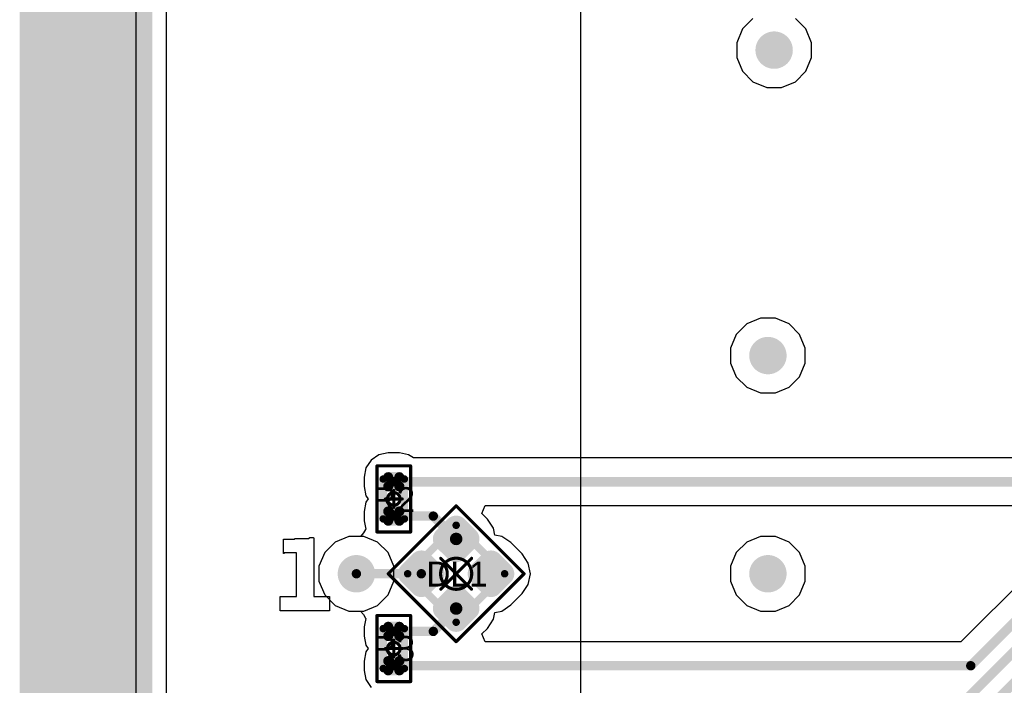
# Model space of a CAD drawing. Header units: millimetres. Extents: x -0.08 to 3.17, y -0.08 to 4.88.
# Tile 114 of 256: x -0.08 to 0.54, y 2.69 to 3.11. Entities that reach past the tile are written whole.
import ezdxf

# ---------------------------------------------------------------- set-up
doc = ezdxf.new("R2010")
doc.units = ezdxf.units.MM
doc.header["$MEASUREMENT"] = 0
for name, color, linetype in [('BottomLayer', 5, 'Continuous'), ('BottomOverlay', 54, 'Continuous'), ('Mechanical13', 56, 'Continuous'), ('Mechanical15', 56, 'Continuous'), ('Mechanical2', 216, 'Continuous'), ('Mechanical3', 76, 'Continuous'), ('Mechanical4', 56, 'Continuous'), ('MidLayer1', 16, 'Continuous'), ('MidLayer2', 76, 'Continuous'), ('MultiLayer', 9, 'Continuous'), ('TopLayer', 1, 'Continuous'), ('TopOverlay', 2, 'Continuous'), ('TopPaste', 8, 'Continuous'), ('TopSolder', 216, 'Continuous'), ('ViaHoleLayer', 16, 'Continuous')]:
    doc.layers.add(name, color=color, linetype=linetype)

# ---------------------------------------------------------------- blocks, each defined once
blk = doc.blocks.new('RES_0201_523')
at = {"layer": 'Mechanical13', "const_width": 0.00472}
for points in [[(-0.0126, -0.00669), (-0.0126, 0.00669)], [(0.0126, 0.00669), (-0.0126, 0.00669)], [(0.0126, -0.00669), (0.0126, 0.00669)], [(0.0126, -0.00669), (-0.0126, -0.00669)]]:
    blk.add_lwpolyline(points, dxfattribs=at)
at = {"layer": 'Mechanical13', "const_width": 0.00236}
for points in [[(-0.01378, 0.00669, 1), (-0.01142, 0.00669, 1)], [(-0.01378, 0.00669, 1), (-0.01142, 0.00669, 1)], [(0.01142, 0.00669, 1), (0.01378, 0.00669, 1)], [(0.01142, 0.00669, 1), (0.01378, 0.00669, 1)], [(-0.01378, -0.00669, 1), (-0.01142, -0.00669, 1)], [(-0.01378, -0.00669, 1), (-0.01142, -0.00669, 1)], [(0.01142, -0.00669, 1), (0.01378, -0.00669, 1)], [(0.01142, -0.00669, 1), (0.01378, -0.00669, 1)]]:
    blk.add_lwpolyline(points, format="xyb", close=True, dxfattribs=at)
at = {"layer": 'Mechanical15', "const_width": 0.00197}
for points in [[(-0.02087, -0.01063), (-0.02087, 0.01063)], [(0.02087, 0.01063), (-0.02087, 0.01063)], [(0, -0.00532), (0, 0.00532)], [(0.02087, -0.01063), (0.02087, 0.01063)], [(0.00532, 0), (-0.00532, 0)], [(0.02087, -0.01063), (-0.02087, -0.01063)]]:
    blk.add_lwpolyline(points, dxfattribs=at)
at = {"layer": 'Mechanical15'}
for points, const_width in [([(-0.02136, 0.01063, 1), (-0.02037, 0.01063, 1)], 0.000984), ([(-0.02136, 0.01063, 1), (-0.02037, 0.01063, 1)], 0.000984), ([(-0.00049, 0.00532, 1), (0.00049, 0.00532, 1)], 0.000984), ([(0.02037, 0.01063, 1), (0.02136, 0.01063, 1)], 0.000984), ([(0.02037, 0.01063, 1), (0.02136, 0.01063, 1)], 0.000984), ([(-0.00581, 0, 1), (-0.00482, 0, 1)], 0.000984), ([(0.00399, 0, 1), (-0.00399, 0, 1)], 0.00197), ([(-0.00448, 0, 1), (-0.0035, 0, 1)], 0.000984), ([(0.0035, 0, 1), (0.00448, 0, 1)], 0.000984), ([(0.00482, 0, 1), (0.00581, 0, 1)], 0.000984), ([(-0.00049, -0.00532, 1), (0.00049, -0.00532, 1)], 0.000984), ([(-0.02136, -0.01063, 1), (-0.02037, -0.01063, 1)], 0.000984), ([(-0.02136, -0.01063, 1), (-0.02037, -0.01063, 1)], 0.000984), ([(0.02037, -0.01063, 1), (0.02136, -0.01063, 1)], 0.000984), ([(0.02037, -0.01063, 1), (0.02136, -0.01063, 1)], 0.000984)]:
    blk.add_lwpolyline(points, format="xyb", close=True, dxfattribs=dict(at, const_width=const_width))
at = {"layer": 'TopLayer', "const_width": 0.00317}
for points in [[(-0.01534, 0.00352, 1), (-0.01217, 0.00352, 1)], [(-0.00948, 0.00352, 1), (-0.00631, 0.00352, 1)], [(0.00631, 0.00352, 1), (0.00948, 0.00352, 1)], [(0.01217, 0.00352, 1), (0.01534, 0.00352, 1)], [(-0.01534, -0.00352, 1), (-0.01217, -0.00352, 1)], [(-0.00948, -0.00352, 1), (-0.00631, -0.00352, 1)], [(0.00631, -0.00352, 1), (0.00948, -0.00352, 1)], [(0.01217, -0.00352, 1), (0.01534, -0.00352, 1)]]:
    blk.add_lwpolyline(points, format="xyb", close=True, dxfattribs=at)
at = {"layer": 'TopLayer'}
for points in [[(-0.0079, 0.00669), (-0.01376, 0.00669), (-0.0079, -0.00669), (-0.01376, -0.00669)], [(0.0079, -0.00669), (0.01376, -0.00669), (0.0079, 0.00669), (0.01376, 0.00669)], [(-0.00472, 0.00352), (-0.01693, 0.00352), (-0.00472, -0.00352), (-0.01693, -0.00352)], [(0.00472, -0.00352), (0.01693, -0.00352), (0.00472, 0.00352), (0.01693, 0.00352)]]:
    blk.add_solid(points, dxfattribs=at)
at = {"layer": 'TopPaste', "const_width": 0.00317}
for points in [[(-0.01534, 0.00352, 1), (-0.01217, 0.00352, 1)], [(-0.00948, 0.00352, 1), (-0.00631, 0.00352, 1)], [(0.00631, 0.00352, 1), (0.00948, 0.00352, 1)], [(0.01217, 0.00352, 1), (0.01534, 0.00352, 1)], [(-0.01534, -0.00352, 1), (-0.01217, -0.00352, 1)], [(-0.00948, -0.00352, 1), (-0.00631, -0.00352, 1)], [(0.00631, -0.00352, 1), (0.00948, -0.00352, 1)], [(0.01217, -0.00352, 1), (0.01534, -0.00352, 1)]]:
    blk.add_lwpolyline(points, format="xyb", close=True, dxfattribs=at)
at = {"layer": 'TopPaste'}
for points in [[(-0.0079, 0.00669), (-0.01376, 0.00669), (-0.0079, -0.00669), (-0.01376, -0.00669)], [(0.0079, -0.00669), (0.01376, -0.00669), (0.0079, 0.00669), (0.01376, 0.00669)], [(-0.00472, 0.00352), (-0.01693, 0.00352), (-0.00472, -0.00352), (-0.01693, -0.00352)], [(0.00472, -0.00352), (0.01693, -0.00352), (0.00472, 0.00352), (0.01693, 0.00352)]]:
    blk.add_solid(points, dxfattribs=at)
at = {"layer": 'TopSolder', "const_width": 0.00317}
for points in [[(-0.01534, 0.00352, 1), (-0.01217, 0.00352, 1)], [(-0.00948, 0.00352, 1), (-0.00631, 0.00352, 1)], [(0.00631, 0.00352, 1), (0.00948, 0.00352, 1)], [(0.01217, 0.00352, 1), (0.01534, 0.00352, 1)], [(-0.01534, -0.00352, 1), (-0.01217, -0.00352, 1)], [(-0.00948, -0.00352, 1), (-0.00631, -0.00352, 1)], [(0.00631, -0.00352, 1), (0.00948, -0.00352, 1)], [(0.01217, -0.00352, 1), (0.01534, -0.00352, 1)]]:
    blk.add_lwpolyline(points, format="xyb", close=True, dxfattribs=at)
at = {"layer": 'TopSolder'}
for points in [[(-0.0079, 0.00669), (-0.01376, 0.00669), (-0.0079, -0.00669), (-0.01376, -0.00669)], [(0.0079, -0.00669), (0.01376, -0.00669), (0.0079, 0.00669), (0.01376, 0.00669)], [(-0.00472, 0.00352), (-0.01693, 0.00352), (-0.00472, -0.00352), (-0.01693, -0.00352)], [(0.00472, -0.00352), (0.01693, -0.00352), (0.00472, 0.00352), (0.01693, 0.00352)]]:
    blk.add_solid(points, dxfattribs=at)
blk = doc.blocks.new('RES_0201_540')
at = {"layer": 'Mechanical13', "const_width": 0.00472}
for points in [[(-0.0126, 0.00669), (-0.0126, -0.00669)], [(-0.0126, 0.00669), (0.0126, 0.00669)], [(0.0126, 0.00669), (0.0126, -0.00669)], [(-0.0126, -0.00669), (0.0126, -0.00669)]]:
    blk.add_lwpolyline(points, dxfattribs=at)
at = {"layer": 'Mechanical13', "const_width": 0.00236}
for points in [[(-0.01378, 0.00669, 1), (-0.01142, 0.00669, 1)], [(-0.01378, 0.00669, 1), (-0.01142, 0.00669, 1)], [(0.01142, 0.00669, 1), (0.01378, 0.00669, 1)], [(0.01142, 0.00669, 1), (0.01378, 0.00669, 1)], [(-0.01378, -0.00669, 1), (-0.01142, -0.00669, 1)], [(-0.01378, -0.00669, 1), (-0.01142, -0.00669, 1)], [(0.01142, -0.00669, 1), (0.01378, -0.00669, 1)], [(0.01142, -0.00669, 1), (0.01378, -0.00669, 1)]]:
    blk.add_lwpolyline(points, format="xyb", close=True, dxfattribs=at)
at = {"layer": 'Mechanical15', "const_width": 0.00197}
for points in [[(-0.02087, 0.01063), (-0.02087, -0.01063)], [(-0.02087, 0.01063), (0.02087, 0.01063)], [(0, 0.00532), (0, -0.00532)], [(0.02087, 0.01063), (0.02087, -0.01063)], [(-0.00532, 0), (0.00532, 0)], [(-0.02087, -0.01063), (0.02087, -0.01063)]]:
    blk.add_lwpolyline(points, dxfattribs=at)
at = {"layer": 'Mechanical15'}
for points, const_width in [([(-0.02136, 0.01063, 1), (-0.02037, 0.01063, 1)], 0.000984), ([(-0.02136, 0.01063, 1), (-0.02037, 0.01063, 1)], 0.000984), ([(-0.00049, 0.00532, 1), (0.00049, 0.00532, 1)], 0.000984), ([(0.02037, 0.01063, 1), (0.02136, 0.01063, 1)], 0.000984), ([(0.02037, 0.01063, 1), (0.02136, 0.01063, 1)], 0.000984), ([(-0.00581, 0, 1), (-0.00482, 0, 1)], 0.000984), ([(0.00399, 0, 1), (-0.00399, 0, 1)], 0.00197), ([(-0.00448, 0, 1), (-0.0035, 0, 1)], 0.000984), ([(0.0035, 0, 1), (0.00448, 0, 1)], 0.000984), ([(0.00482, 0, 1), (0.00581, 0, 1)], 0.000984), ([(-0.00049, -0.00532, 1), (0.00049, -0.00532, 1)], 0.000984), ([(-0.02136, -0.01063, 1), (-0.02037, -0.01063, 1)], 0.000984), ([(-0.02136, -0.01063, 1), (-0.02037, -0.01063, 1)], 0.000984), ([(0.02037, -0.01063, 1), (0.02136, -0.01063, 1)], 0.000984), ([(0.02037, -0.01063, 1), (0.02136, -0.01063, 1)], 0.000984)]:
    blk.add_lwpolyline(points, format="xyb", close=True, dxfattribs=dict(at, const_width=const_width))
at = {"layer": 'TopLayer', "const_width": 0.00317}
for points in [[(-0.01534, 0.00352, 1), (-0.01217, 0.00352, 1)], [(-0.00948, 0.00352, 1), (-0.00631, 0.00352, 1)], [(0.00631, 0.00352, 1), (0.00948, 0.00352, 1)], [(0.01217, 0.00352, 1), (0.01534, 0.00352, 1)], [(-0.01534, -0.00352, 1), (-0.01217, -0.00352, 1)], [(-0.00948, -0.00352, 1), (-0.00631, -0.00352, 1)], [(0.00631, -0.00352, 1), (0.00948, -0.00352, 1)], [(0.01217, -0.00352, 1), (0.01534, -0.00352, 1)]]:
    blk.add_lwpolyline(points, format="xyb", close=True, dxfattribs=at)
at = {"layer": 'TopLayer'}
for points in [[(-0.0079, 0.00669), (-0.01376, 0.00669), (-0.0079, -0.00669), (-0.01376, -0.00669)], [(0.0079, -0.00669), (0.01376, -0.00669), (0.0079, 0.00669), (0.01376, 0.00669)], [(-0.00472, 0.00352), (-0.01693, 0.00352), (-0.00472, -0.00352), (-0.01693, -0.00352)], [(0.00472, -0.00352), (0.01693, -0.00352), (0.00472, 0.00352), (0.01693, 0.00352)]]:
    blk.add_solid(points, dxfattribs=at)
at = {"layer": 'TopPaste', "const_width": 0.00317}
for points in [[(-0.01534, 0.00352, 1), (-0.01217, 0.00352, 1)], [(-0.00948, 0.00352, 1), (-0.00631, 0.00352, 1)], [(0.00631, 0.00352, 1), (0.00948, 0.00352, 1)], [(0.01217, 0.00352, 1), (0.01534, 0.00352, 1)], [(-0.01534, -0.00352, 1), (-0.01217, -0.00352, 1)], [(-0.00948, -0.00352, 1), (-0.00631, -0.00352, 1)], [(0.00631, -0.00352, 1), (0.00948, -0.00352, 1)], [(0.01217, -0.00352, 1), (0.01534, -0.00352, 1)]]:
    blk.add_lwpolyline(points, format="xyb", close=True, dxfattribs=at)
at = {"layer": 'TopPaste'}
for points in [[(-0.0079, 0.00669), (-0.01376, 0.00669), (-0.0079, -0.00669), (-0.01376, -0.00669)], [(0.0079, -0.00669), (0.01376, -0.00669), (0.0079, 0.00669), (0.01376, 0.00669)], [(-0.00472, 0.00352), (-0.01693, 0.00352), (-0.00472, -0.00352), (-0.01693, -0.00352)], [(0.00472, -0.00352), (0.01693, -0.00352), (0.00472, 0.00352), (0.01693, 0.00352)]]:
    blk.add_solid(points, dxfattribs=at)
at = {"layer": 'TopSolder', "const_width": 0.00317}
for points in [[(-0.01534, 0.00352, 1), (-0.01217, 0.00352, 1)], [(-0.00948, 0.00352, 1), (-0.00631, 0.00352, 1)], [(0.00631, 0.00352, 1), (0.00948, 0.00352, 1)], [(0.01217, 0.00352, 1), (0.01534, 0.00352, 1)], [(-0.01534, -0.00352, 1), (-0.01217, -0.00352, 1)], [(-0.00948, -0.00352, 1), (-0.00631, -0.00352, 1)], [(0.00631, -0.00352, 1), (0.00948, -0.00352, 1)], [(0.01217, -0.00352, 1), (0.01534, -0.00352, 1)]]:
    blk.add_lwpolyline(points, format="xyb", close=True, dxfattribs=at)
at = {"layer": 'TopSolder'}
for points in [[(-0.0079, 0.00669), (-0.01376, 0.00669), (-0.0079, -0.00669), (-0.01376, -0.00669)], [(0.0079, -0.00669), (0.01376, -0.00669), (0.0079, 0.00669), (0.01376, 0.00669)], [(-0.00472, 0.00352), (-0.01693, 0.00352), (-0.00472, -0.00352), (-0.01693, -0.00352)], [(0.00472, -0.00352), (0.01693, -0.00352), (0.00472, 0.00352), (0.01693, 0.00352)]]:
    blk.add_solid(points, dxfattribs=at)
blk = doc.blocks.new('SMLP34RGB2W_547')
at = {"layer": 'Mechanical13', "const_width": 0.00472}
for points in [[(-0.02165, 0.02165), (0.02165, 0.02165)], [(-0.02165, -0.02165), (-0.02165, 0.02165)], [(0.02165, -0.02165), (0.02165, 0.02165)], [(-0.02165, -0.02165), (0.02165, -0.02165)]]:
    blk.add_lwpolyline(points, dxfattribs=at)
at = {"layer": 'Mechanical13', "const_width": 0.00236}
for points in [[(-0.02283, 0.02165, 1), (-0.02047, 0.02165, 1)], [(-0.02283, 0.02165, 1), (-0.02047, 0.02165, 1)], [(0.02047, 0.02165, 1), (0.02283, 0.02165, 1)], [(0.02047, 0.02165, 1), (0.02283, 0.02165, 1)], [(-0.02283, -0.02165, 1), (-0.02047, -0.02165, 1)], [(-0.02283, -0.02165, 1), (-0.02047, -0.02165, 1)], [(0.02047, -0.02165, 1), (0.02283, -0.02165, 1)], [(0.02047, -0.02165, 1), (0.02283, -0.02165, 1)]]:
    blk.add_lwpolyline(points, format="xyb", close=True, dxfattribs=at)
at = {"layer": 'Mechanical13'}
blk.add_solid([(-0.02165, -0.02165), (-0.00787, -0.02165), (-0.02165, -0.00787), (-0.00787, -0.00787)], dxfattribs=at)
at = {"layer": 'Mechanical15', "const_width": 0.00197}
for points in [[(-0.03032, 0.03032), (0.03032, 0.03032)], [(-0.03032, -0.03032), (-0.03032, 0.03032)], [(0.03032, -0.03032), (0.03032, 0.03032)], [(0, -0.01378), (0, 0.01378)], [(-0.01378, 0), (0.01378, 0)], [(-0.03032, -0.03032), (0.03032, -0.03032)]]:
    blk.add_lwpolyline(points, dxfattribs=at)
at = {"layer": 'Mechanical15'}
for points, const_width in [([(-0.03081, 0.03032, 1), (-0.02982, 0.03032, 1)], 0.000984), ([(-0.03081, 0.03032, 1), (-0.02982, 0.03032, 1)], 0.000984), ([(0.02982, 0.03032, 1), (0.03081, 0.03032, 1)], 0.000984), ([(0.02982, 0.03032, 1), (0.03081, 0.03032, 1)], 0.000984), ([(-0.00049, 0.01378, 1), (0.00049, 0.01378, 1)], 0.000984), ([(0.00984, 0, 1), (-0.00984, 0, 1)], 0.00197), ([(-0.01427, 0, 1), (-0.01329, 0, 1)], 0.000984), ([(-0.01033, 0, 1), (-0.00935, 0, 1)], 0.000984), ([(0.00935, 0, 1), (0.01033, 0, 1)], 0.000984), ([(0.01329, 0, 1), (0.01427, 0, 1)], 0.000984), ([(-0.00049, -0.01378, 1), (0.00049, -0.01378, 1)], 0.000984), ([(-0.03081, -0.03032, 1), (-0.02982, -0.03032, 1)], 0.000984), ([(-0.03081, -0.03032, 1), (-0.02982, -0.03032, 1)], 0.000984), ([(0.02982, -0.03032, 1), (0.03081, -0.03032, 1)], 0.000984), ([(0.02982, -0.03032, 1), (0.03081, -0.03032, 1)], 0.000984)]:
    blk.add_lwpolyline(points, format="xyb", close=True, dxfattribs=dict(at, const_width=const_width))
at = {"layer": 'TopLayer', "const_width": 0.00553}
for points in [[(-0.02342, 0.02065, 1), (-0.01789, 0.02065, 1)], [(-0.01321, 0.02065, 1), (-0.00769, 0.02065, 1)], [(0.00769, 0.02065, 1), (0.01321, 0.02065, 1)], [(0.01789, 0.02065, 1), (0.02342, 0.02065, 1)], [(-0.02342, 0.01045, 1), (-0.01789, 0.01045, 1)], [(-0.01321, 0.01045, 1), (-0.00769, 0.01045, 1)], [(0.00769, 0.01045, 1), (0.01321, 0.01045, 1)], [(0.01789, 0.01045, 1), (0.02342, 0.01045, 1)], [(-0.02342, -0.01045, 1), (-0.01789, -0.01045, 1)], [(-0.01321, -0.01045, 1), (-0.00769, -0.01045, 1)], [(0.00769, -0.01045, 1), (0.01321, -0.01045, 1)], [(0.01789, -0.01045, 1), (0.02342, -0.01045, 1)], [(-0.02342, -0.02065, 1), (-0.01789, -0.02065, 1)], [(-0.01321, -0.02065, 1), (-0.00769, -0.02065, 1)], [(0.00769, -0.02065, 1), (0.01321, -0.02065, 1)], [(0.01789, -0.02065, 1), (0.02342, -0.02065, 1)]]:
    blk.add_lwpolyline(points, format="xyb", close=True, dxfattribs=at)
at = {"layer": 'TopLayer'}
for points in [[(-0.01045, 0.00492), (-0.01045, 0.02618), (-0.02065, 0.00492), (-0.02065, 0.02618)], [(0.02065, 0.00492), (0.02065, 0.02618), (0.01045, 0.00492), (0.01045, 0.02618)], [(-0.00492, 0.01045), (-0.00492, 0.02065), (-0.02618, 0.01045), (-0.02618, 0.02065)], [(0.02618, 0.01045), (0.02618, 0.02065), (0.00492, 0.01045), (0.00492, 0.02065)], [(-0.02065, -0.00492), (-0.02065, -0.02618), (-0.01045, -0.00492), (-0.01045, -0.02618)], [(0.01045, -0.00492), (0.01045, -0.02618), (0.02065, -0.00492), (0.02065, -0.02618)], [(-0.02618, -0.01045), (-0.02618, -0.02065), (-0.00492, -0.01045), (-0.00492, -0.02065)], [(0.00492, -0.01045), (0.00492, -0.02065), (0.02618, -0.01045), (0.02618, -0.02065)]]:
    blk.add_solid(points, dxfattribs=at)
at = {"layer": 'TopPaste', "const_width": 0.00553}
for points in [[(-0.02342, 0.02065, 1), (-0.01789, 0.02065, 1)], [(-0.01321, 0.02065, 1), (-0.00769, 0.02065, 1)], [(0.00769, 0.02065, 1), (0.01321, 0.02065, 1)], [(0.01789, 0.02065, 1), (0.02342, 0.02065, 1)], [(-0.02342, 0.01045, 1), (-0.01789, 0.01045, 1)], [(-0.01321, 0.01045, 1), (-0.00769, 0.01045, 1)], [(0.00769, 0.01045, 1), (0.01321, 0.01045, 1)], [(0.01789, 0.01045, 1), (0.02342, 0.01045, 1)], [(-0.02342, -0.01045, 1), (-0.01789, -0.01045, 1)], [(-0.01321, -0.01045, 1), (-0.00769, -0.01045, 1)], [(0.00769, -0.01045, 1), (0.01321, -0.01045, 1)], [(0.01789, -0.01045, 1), (0.02342, -0.01045, 1)], [(-0.02342, -0.02065, 1), (-0.01789, -0.02065, 1)], [(-0.01321, -0.02065, 1), (-0.00769, -0.02065, 1)], [(0.00769, -0.02065, 1), (0.01321, -0.02065, 1)], [(0.01789, -0.02065, 1), (0.02342, -0.02065, 1)]]:
    blk.add_lwpolyline(points, format="xyb", close=True, dxfattribs=at)
at = {"layer": 'TopPaste'}
for points in [[(-0.01045, 0.00492), (-0.01045, 0.02618), (-0.02065, 0.00492), (-0.02065, 0.02618)], [(0.02065, 0.00492), (0.02065, 0.02618), (0.01045, 0.00492), (0.01045, 0.02618)], [(-0.00492, 0.01045), (-0.00492, 0.02065), (-0.02618, 0.01045), (-0.02618, 0.02065)], [(0.02618, 0.01045), (0.02618, 0.02065), (0.00492, 0.01045), (0.00492, 0.02065)], [(-0.02065, -0.00492), (-0.02065, -0.02618), (-0.01045, -0.00492), (-0.01045, -0.02618)], [(0.01045, -0.00492), (0.01045, -0.02618), (0.02065, -0.00492), (0.02065, -0.02618)], [(-0.02618, -0.01045), (-0.02618, -0.02065), (-0.00492, -0.01045), (-0.00492, -0.02065)], [(0.00492, -0.01045), (0.00492, -0.02065), (0.02618, -0.01045), (0.02618, -0.02065)]]:
    blk.add_solid(points, dxfattribs=at)
at = {"layer": 'TopSolder', "const_width": 0.0075}
for points in [[(-0.0244, 0.02065, 1), (-0.01691, 0.02065, 1)], [(-0.0142, 0.02065, 1), (-0.0067, 0.02065, 1)], [(0.0067, 0.02065, 1), (0.0142, 0.02065, 1)], [(0.01691, 0.02065, 1), (0.0244, 0.02065, 1)], [(-0.0244, 0.01045, 1), (-0.01691, 0.01045, 1)], [(-0.0142, 0.01045, 1), (-0.0067, 0.01045, 1)], [(0.0067, 0.01045, 1), (0.0142, 0.01045, 1)], [(0.01691, 0.01045, 1), (0.0244, 0.01045, 1)], [(-0.0244, -0.01045, 1), (-0.01691, -0.01045, 1)], [(-0.0142, -0.01045, 1), (-0.0067, -0.01045, 1)], [(0.0067, -0.01045, 1), (0.0142, -0.01045, 1)], [(0.01691, -0.01045, 1), (0.0244, -0.01045, 1)], [(-0.0244, -0.02065, 1), (-0.01691, -0.02065, 1)], [(-0.0142, -0.02065, 1), (-0.0067, -0.02065, 1)], [(0.0067, -0.02065, 1), (0.0142, -0.02065, 1)], [(0.01691, -0.02065, 1), (0.0244, -0.02065, 1)]]:
    blk.add_lwpolyline(points, format="xyb", close=True, dxfattribs=at)
at = {"layer": 'TopSolder'}
for points in [[(-0.01045, 0.00295), (-0.01045, 0.02815), (-0.02065, 0.00295), (-0.02065, 0.02815)], [(0.02065, 0.00295), (0.02065, 0.02815), (0.01045, 0.00295), (0.01045, 0.02815)], [(-0.00295, 0.01045), (-0.00295, 0.02065), (-0.02815, 0.01045), (-0.02815, 0.02065)], [(0.02815, 0.01045), (0.02815, 0.02065), (0.00295, 0.01045), (0.00295, 0.02065)], [(-0.02065, -0.00295), (-0.02065, -0.02815), (-0.01045, -0.00295), (-0.01045, -0.02815)], [(0.01045, -0.00295), (0.01045, -0.02815), (0.02065, -0.00295), (0.02065, -0.02815)], [(-0.02815, -0.01045), (-0.02815, -0.02065), (-0.00295, -0.01045), (-0.00295, -0.02065)], [(0.00295, -0.01045), (0.00295, -0.02065), (0.02815, -0.01045), (0.02815, -0.02065)]]:
    blk.add_solid(points, dxfattribs=at)

msp = doc.modelspace()

# ---------------------------------------------------------------- linework, layer by layer
at = {"layer": 'BottomLayer'}
for p, q in [((0.01405, 0.0926), (0.01405, 3.74016)), ((0.12916, 2.77953), (0.12048, 2.77593)), ((0.13856, 2.77953), (0.12916, 2.77953)), ((0.14724, 2.77593), (0.13856, 2.77953)), ((0.12048, 2.77593), (0.11383, 2.76929)), ((0.15388, 2.76929), (0.14724, 2.77593)), ((0.11383, 2.76929), (0.11024, 2.7606)), ((0.15748, 2.7606), (0.15388, 2.76929)), ((0.11024, 2.7606), (0.11024, 2.75121)), ((0.15748, 2.75121), (0.15748, 2.7606)), ((0.11024, 2.75121), (0.11383, 2.74252)), ((0.15388, 2.74252), (0.15748, 2.75121)), ((0.11383, 2.74252), (0.12048, 2.73588)), ((0.14724, 2.73588), (0.15388, 2.74252)), ((0.12048, 2.73588), (0.12916, 2.73228)), ((0.13856, 2.73228), (0.14724, 2.73588)), ((0.12916, 2.73228), (0.13856, 2.73228))]:
    msp.add_line(p, q, dxfattribs=at)
at = {"layer": 'BottomLayer', "const_width": 0.01181}
for points in [[(0.39173, 3.08661, 1), (0.40354, 3.08661, 1)], [(0.3878, 2.8937, 1), (0.39961, 2.8937, 1)], [(0.12795, 2.75591, 1), (0.13976, 2.75591, 1)], [(0.3878, 2.75591, 1), (0.39961, 2.75591, 1)]]:
    msp.add_lwpolyline(points, format="xyb", close=True, dxfattribs=at)
at = {"layer": 'BottomOverlay'}
for p, q in [((-0.00527, 2.2811), (-0.00527, 3.87702)), ((0.27534, 3.87702), (0.27534, -0.00283))]:
    msp.add_line(p, q, dxfattribs=at)
at = {"layer": 'Mechanical3', "const_width": 0.07874}
msp.add_lwpolyline([(-0.03937, 3.73956), (-0.03937, 0.09238)], dxfattribs=at)
at = {"layer": 'Mechanical4', "const_width": 0.01}
msp.add_lwpolyline([(0, 0.09238), (0, 3.74016)], dxfattribs=at)
at = {"layer": 'MidLayer1'}
for p, q in [((0.01405, 0.0926), (0.01405, 3.74016)), ((0.12916, 2.77953), (0.12048, 2.77593)), ((0.13856, 2.77953), (0.12916, 2.77953)), ((0.14724, 2.77593), (0.13856, 2.77953)), ((0.12048, 2.77593), (0.11383, 2.76929)), ((0.15388, 2.76929), (0.14724, 2.77593)), ((0.11383, 2.76929), (0.11024, 2.7606)), ((0.15748, 2.7606), (0.15388, 2.76929)), ((0.11024, 2.7606), (0.11024, 2.75121)), ((0.15748, 2.75121), (0.15748, 2.7606)), ((0.11024, 2.75121), (0.11383, 2.74252)), ((0.15388, 2.74252), (0.15748, 2.75121)), ((0.11383, 2.74252), (0.12048, 2.73588)), ((0.14724, 2.73588), (0.15388, 2.74252)), ((0.12048, 2.73588), (0.12916, 2.73228)), ((0.13856, 2.73228), (0.14724, 2.73588)), ((0.12916, 2.73228), (0.13856, 2.73228))]:
    msp.add_line(p, q, dxfattribs=at)
at = {"layer": 'MidLayer1', "const_width": 0.01181}
for points in [[(0.39173, 3.08661, 1), (0.40354, 3.08661, 1)], [(0.3878, 2.8937, 1), (0.39961, 2.8937, 1)], [(0.12795, 2.75591, 1), (0.13976, 2.75591, 1)], [(0.3878, 2.75591, 1), (0.39961, 2.75591, 1)]]:
    msp.add_lwpolyline(points, format="xyb", close=True, dxfattribs=at)
at = {"layer": 'MidLayer2'}
for p, q in [((0.01405, 0.0926), (0.01405, 3.74016)), ((0.38426, 3.10664), (0.37761, 3.09999)), ((0.41766, 3.09999), (0.41102, 3.10664)), ((0.37761, 3.09999), (0.37402, 3.09131)), ((0.42126, 3.09131), (0.41766, 3.09999)), ((0.37402, 3.09131), (0.37402, 3.08192)), ((0.42126, 3.08192), (0.42126, 3.09131)), ((0.37402, 3.08192), (0.37761, 3.07323)), ((0.41766, 3.07323), (0.42126, 3.08192)), ((0.37761, 3.07323), (0.38426, 3.06659)), ((0.41102, 3.06659), (0.41766, 3.07323)), ((0.38426, 3.06659), (0.39294, 3.06299)), ((0.40234, 3.06299), (0.41102, 3.06659)), ((0.39294, 3.06299), (0.40234, 3.06299)), ((0.389, 2.91732), (0.38032, 2.91373)), ((0.3984, 2.91732), (0.389, 2.91732)), ((0.40708, 2.91373), (0.3984, 2.91732)), ((0.38032, 2.91373), (0.37367, 2.90708)), ((0.41373, 2.90708), (0.40708, 2.91373)), ((0.37367, 2.90708), (0.37008, 2.8984)), ((0.41732, 2.8984), (0.41373, 2.90708)), ((0.37008, 2.8984), (0.37008, 2.889)), ((0.41732, 2.889), (0.41732, 2.8984)), ((0.37008, 2.889), (0.37367, 2.88032)), ((0.41373, 2.88032), (0.41732, 2.889)), ((0.37367, 2.88032), (0.38032, 2.87367)), ((0.40708, 2.87367), (0.41373, 2.88032)), ((0.38032, 2.87367), (0.389, 2.87008)), ((0.3984, 2.87008), (0.40708, 2.87367)), ((0.389, 2.87008), (0.3984, 2.87008)), ((0.389, 2.77953), (0.38032, 2.77593)), ((0.3984, 2.77953), (0.389, 2.77953)), ((0.40708, 2.77593), (0.3984, 2.77953)), ((0.38032, 2.77593), (0.37367, 2.76929)), ((0.41373, 2.76929), (0.40708, 2.77593)), ((0.37367, 2.76929), (0.37008, 2.7606)), ((0.41732, 2.7606), (0.41373, 2.76929)), ((0.37008, 2.7606), (0.37008, 2.75121)), ((0.41732, 2.75121), (0.41732, 2.7606)), ((0.37008, 2.75121), (0.37367, 2.74252)), ((0.41373, 2.74252), (0.41732, 2.75121)), ((0.37367, 2.74252), (0.38032, 2.73588)), ((0.40708, 2.73588), (0.41373, 2.74252)), ((0.38032, 2.73588), (0.389, 2.73228)), ((0.3984, 2.73228), (0.40708, 2.73588)), ((0.389, 2.73228), (0.3984, 2.73228))]:
    msp.add_line(p, q, dxfattribs=at)
at = {"layer": 'MidLayer2', "const_width": 0.01181}
for points in [[(0.39173, 3.08661, 1), (0.40354, 3.08661, 1)], [(0.3878, 2.8937, 1), (0.39961, 2.8937, 1)], [(0.12795, 2.75591, 1), (0.13976, 2.75591, 1)], [(0.3878, 2.75591, 1), (0.39961, 2.75591, 1)]]:
    msp.add_lwpolyline(points, format="xyb", close=True, dxfattribs=at)
at = {"layer": 'MultiLayer', "const_width": 0.01181}
for points in [[(0.39173, 3.08661, 1), (0.40354, 3.08661, 1)], [(0.3878, 2.8937, 1), (0.39961, 2.8937, 1)], [(0.12795, 2.75591, 1), (0.13976, 2.75591, 1)], [(0.3878, 2.75591, 1), (0.39961, 2.75591, 1)]]:
    msp.add_lwpolyline(points, format="xyb", close=True, dxfattribs=at)
at = {"layer": 'TopLayer'}
for p, q in [((0.01405, 0.0926), (0.01405, 3.74016)), ((0.14811, 2.83102), (0.14316, 2.82771)), ((0.15396, 2.83218), (0.14811, 2.83102)), ((0.161, 2.83218), (0.15396, 2.83218)), ((0.16685, 2.83102), (0.161, 2.83218)), ((0.16983, 2.82903), (0.16685, 2.83102)), ((0.61089, 2.82903), (0.16983, 2.82903)), ((0.13985, 2.82275), (0.13868, 2.81691)), ((0.14316, 2.82771), (0.13985, 2.82275)), ((0.13868, 2.81691), (0.13868, 2.81105)), ((0.13868, 2.81105), (0.13985, 2.8052)), ((0.13985, 2.8052), (0.14122, 2.80315)), ((0.13985, 2.8011), (0.13868, 2.79525)), ((0.14122, 2.80315), (0.13985, 2.8011)), ((0.21304, 2.79392), (0.21512, 2.79892)), ((0.21512, 2.79892), (0.59506, 2.79892)), ((0.13868, 2.79525), (0.13868, 2.78939)), ((0.21657, 2.7904), (0.21304, 2.79392)), ((0.59697, 2.7943), (0.51556, 2.71288)), ((0.13868, 2.78939), (0.13973, 2.78415)), ((0.2204, 2.78466), (0.21657, 2.7904)), ((0.12916, 2.77953), (0.12048, 2.77593)), ((0.13652, 2.77953), (0.12916, 2.77953)), ((0.1383, 2.78168), (0.13652, 2.77953)), ((0.13966, 2.78389), (0.1383, 2.78168)), ((0.13973, 2.78415), (0.13966, 2.78389)), ((0.22126, 2.78032), (0.2204, 2.78466)), ((0.22561, 2.77945), (0.22126, 2.78032)), ((0.23134, 2.77562), (0.22561, 2.77945)), ((0.12048, 2.77593), (0.11383, 2.76929)), ((0.23856, 2.76841), (0.23134, 2.77562)), ((0.11383, 2.76929), (0.11024, 2.7606)), ((0.24239, 2.76267), (0.23856, 2.76841)), ((0.11024, 2.7606), (0.11024, 2.75121)), ((0.24374, 2.75591), (0.24239, 2.76267)), ((0.24239, 2.74914), (0.24374, 2.75591)), ((0.11024, 2.75121), (0.11383, 2.74252)), ((0.23856, 2.74341), (0.24239, 2.74914)), ((0.11383, 2.74252), (0.12048, 2.73588)), ((0.23134, 2.73619), (0.23856, 2.74341)), ((0.12048, 2.73588), (0.12916, 2.73228)), ((0.22561, 2.73236), (0.23134, 2.73619)), ((0.12916, 2.73228), (0.13652, 2.73228)), ((0.13652, 2.73228), (0.1383, 2.73013)), ((0.1383, 2.73013), (0.13966, 2.72792)), ((0.2204, 2.72715), (0.22126, 2.73149)), ((0.22126, 2.73149), (0.22561, 2.73236)), ((0.13973, 2.72766), (0.13868, 2.72242)), ((0.13966, 2.72792), (0.13973, 2.72766)), ((0.21657, 2.72141), (0.2204, 2.72715)), ((0.13868, 2.72242), (0.13868, 2.71656)), ((0.21304, 2.71788), (0.21657, 2.72141)), ((0.21511, 2.71288), (0.21304, 2.71788)), ((0.13868, 2.71656), (0.13985, 2.71071)), ((0.13985, 2.71071), (0.14122, 2.70866)), ((0.51556, 2.71288), (0.21511, 2.71288)), ((0.13985, 2.70661), (0.13868, 2.70076)), ((0.14122, 2.70866), (0.13985, 2.70661)), ((0.13868, 2.70076), (0.13868, 2.69491)), ((0.13868, 2.69491), (0.13985, 2.68906)), ((0.13985, 2.68906), (0.14316, 2.6841))]:
    msp.add_line(p, q, dxfattribs=at)
for points, const_width in [([(0.39173, 3.08661, 1), (0.40354, 3.08661, 1)], 0.01181), ([(0.3878, 2.8937, 1), (0.39961, 2.8937, 1)], 0.01181), ([(0.156, 2.81397, 1), (0.15896, 2.81397, 1)], 0.00295), ([(0.156, 2.79232, 1), (0.15896, 2.79232, 1)], 0.00295), ([(0.18095, 2.79232, 1), (0.1839, 2.79232, 1)], 0.00295), ([(0.18095, 2.79232, 1), (0.1839, 2.79232, 1)], 0.00295), ([(0.19488, 2.7779, 1), (0.19882, 2.7779, 1)], 0.00394), ([(0.19488, 2.7779, 1), (0.19882, 2.7779, 1)], 0.00394), ([(0.19537, 2.7779, 1), (0.19833, 2.7779, 1)], 0.00295), ([(0.12795, 2.75591, 1), (0.13976, 2.75591, 1)], 0.01181), ([(0.3878, 2.75591, 1), (0.39961, 2.75591, 1)], 0.01181), ([(0.13238, 2.75591, 1), (0.13533, 2.75591, 1)], 0.00295), ([(0.17338, 2.75591, 1), (0.17633, 2.75591, 1)], 0.00295), ([(0.19488, 2.73391, 1), (0.19882, 2.73391, 1)], 0.00394), ([(0.19488, 2.73391, 1), (0.19882, 2.73391, 1)], 0.00394), ([(0.19537, 2.73391, 1), (0.19833, 2.73391, 1)], 0.00295), ([(0.156, 2.71949, 1), (0.15896, 2.71949, 1)], 0.00295), ([(0.18095, 2.71949, 1), (0.1839, 2.71949, 1)], 0.00295), ([(0.18095, 2.71949, 1), (0.1839, 2.71949, 1)], 0.00295), ([(0.156, 2.69783, 1), (0.15896, 2.69783, 1)], 0.00295), ([(0.52031, 2.69783, 1), (0.52327, 2.69783, 1)], 0.00295), ([(0.52031, 2.69783, 1), (0.52327, 2.69783, 1)], 0.00295)]:
    msp.add_lwpolyline(points, format="xyb", close=True, dxfattribs=dict(at, const_width=const_width))
for points, const_width in [([(0.52179, 2.69783), (0.79837, 2.97441)], 0.00591), ([(0.4988, 2.65649), (0.79704, 2.95472)], 0.00591), ([(0.53543, 2.67344), (0.79704, 2.93504)], 0.00591), ([(0.15748, 2.81397), (0.61712, 2.81397)], 0.00591), ([(0.15748, 2.79232), (0.18243, 2.79232)], 0.00591), ([(0.18243, 2.79232), (0.19685, 2.7779)], 0.00591), ([(0.19685, 2.7779), (0.19685, 2.7779)], 0.00787), ([(0.13386, 2.75591), (0.17486, 2.75591)], 0.00591), ([(0.18243, 2.71949), (0.19685, 2.73391)], 0.00591), ([(0.19685, 2.73391), (0.19685, 2.73391)], 0.00787), ([(0.15748, 2.71949), (0.18243, 2.71949)], 0.00591), ([(0.15748, 2.69783), (0.52179, 2.69783)], 0.00591)]:
    msp.add_lwpolyline(points, dxfattribs=dict(at, const_width=const_width))
at = {"layer": 'TopOverlay'}
for p, q in [((0.08779, 2.7686), (0.08779, 2.7777)), ((0.08779, 2.7777), (0.09481, 2.7777)), ((0.09481, 2.7777), (0.09481, 2.77796)), ((0.09481, 2.77796), (0.09507, 2.77796)), ((0.09507, 2.77796), (0.09507, 2.77822)), ((0.09507, 2.77822), (0.10391, 2.77822)), ((0.10391, 2.77822), (0.10391, 2.77848)), ((0.10391, 2.77848), (0.10417, 2.77848)), ((0.10417, 2.77848), (0.10417, 2.77874)), ((0.10417, 2.77874), (0.10677, 2.77874)), ((0.10677, 2.77874), (0.10677, 2.77848)), ((0.10677, 2.77848), (0.10703, 2.77848)), ((0.10703, 2.77848), (0.10703, 2.74598)), ((0.08831, 2.7686), (0.08779, 2.7686)), ((0.09611, 2.76912), (0.08831, 2.76912)), ((0.08831, 2.76912), (0.08831, 2.7686)), ((0.09611, 2.74156), (0.09611, 2.76912)), ((0.10703, 2.74598), (0.10703, 2.74572)), ((0.10703, 2.74572), (0.10703, 2.74156)), ((0.08571, 2.73246), (0.08571, 2.74156)), ((0.08571, 2.74156), (0.09611, 2.74156)), ((0.10703, 2.74156), (0.11691, 2.74156)), ((0.11691, 2.74156), (0.11691, 2.73246)), ((0.11691, 2.73246), (0.08571, 2.73246))]:
    msp.add_line(p, q, dxfattribs=at)
at = {"layer": 'ViaHoleLayer', "const_width": 0.00591}
for points in [[(0.39469, 3.08661, 1), (0.40059, 3.08661, 1)], [(0.39075, 2.8937, 1), (0.39665, 2.8937, 1)], [(0.13091, 2.75591, 1), (0.13681, 2.75591, 1)], [(0.39075, 2.75591, 1), (0.39665, 2.75591, 1)]]:
    msp.add_lwpolyline(points, format="xyb", close=True, dxfattribs=at)

# ---------------------------------------------------------------- block references
for name, p, rotation in [('RES_0201_540', (0.15748, 2.80315), 90), ('SMLP34RGB2W_547', (0.19685, 2.75591), 315), ('RES_0201_523', (0.15748, 2.70866), 270)]:
    msp.add_blockref(name, p, dxfattribs=dict(rotation=rotation))

# ---------------------------------------------------------------- texts
at = {"layer": 'Mechanical2'}
for s, p in [('R2', (0.14402, 2.79484)), ('DL1', (0.17802, 2.74784)), ('R3', (0.14402, 2.70084))]:
    msp.add_text(s, height=0.015748, dxfattribs=at).set_placement(p)

doc.saveas('drawing.dxf')
